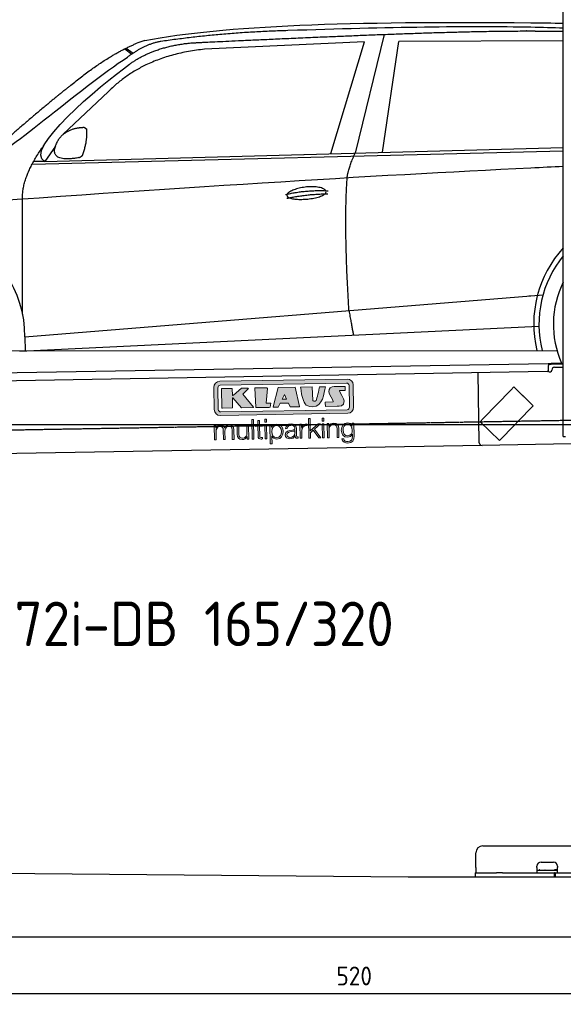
# Model space of a CAD drawing. Header units: millimetres. Extents: x 552 to 7231, y 6017 to 11886.
# Tile 2 of 4: x 2433 to 4448, y 6017 to 9668. Entities that reach past the tile are written whole.
import ezdxf

# ---------------------------------------------------------------- set-up
doc = ezdxf.new("R2010")
doc.units = ezdxf.units.MM
doc.linetypes.add('GEN3', pattern=[6.25, 5, -1.25])
doc.layers.get('0').update_dxf_attribs({"lineweight": 25})
for name, color, linetype, lineweight in [('3', 6, 'GEN3', 25), ('4', 3, 'Continuous', 25), ('5', 3, 'Continuous', 25), ('Car', 10, 'Continuous', 25)]:
    doc.layers.add(name, color=color, linetype=linetype, lineweight=lineweight)
doc.layers.add('Logo', color=7, linetype='Continuous')
doc.styles.get("Standard").update_dxf_attribs({"font": 'ISOCP.SHX'})
doc.styles.add('STANDARD-1', font='arial.ttf')
doc.dimstyles.new('GEN-ISO$0', dxfattribs={"dimscale": 20, "dimtxt": 3.5, "dimasz": 2, "dimexe": 2, "dimexo": 1, "dimgap": 1.5, "dimtad": 1, "dimdec": 1, "dimlfac": 0.1, "dimdsep": 46, "dimtxsty": 'Standard', "dimblk": 'PUNKT', "dimcen": 2, "dimclrd": 256, "dimclre": 256, "dimclrt": 2, "dimadec": 0, "dimazin": 0, "dimtp": 0.1, "dimtm": 0.1, "dimtfac": 0.71, "dimtdec": 1, "dimtmove": 2, "dimatfit": 3, "dimldrblk": 'PUNKT', "dimfxl": 1, "dimtolj": 1, "dimarcsym": 0})

# ---------------------------------------------------------------- blocks, each defined once
blk = doc.blocks.new('PUNKT')
at = {"layer": '4', "color": 0, "linetype": 'ByBlock'}
blk.add_line((-0.5, 0), (-1, 0), dxfattribs=at)
at = {"layer": '4', "color": 0, "linetype": 'ByBlock', "const_width": 0.5}
blk.add_lwpolyline([(-0.25, 0, 1), (0.25, 0, 1)], format="xyb", close=True, dxfattribs=at)
blk = doc.blocks.new('*D11')
at = {"layer": '4', "lineweight": -2, "transparency": 16777216}
for p, q in [((1072.8, 6495.9), (1072.8, 6016.8)), ((6272.8, 6445.9), (6272.8, 6016.8)), ((1112.8, 6056.8), (6232.8, 6056.8))]:
    blk.add_line(p, q, dxfattribs=at)
at = {"layer": 'Defpoints', "color": 0, "transparency": 16777216}
for p in [(1072.8, 6515.9), (6272.8, 6465.9), (6272.8, 6056.8)]:
    blk.add_point(p, dxfattribs=at)
at = {"layer": '4', "lineweight": -2, "transparency": 16777216, "xscale": 40, "yscale": 40, "zscale": 40, "rotation": 180}
blk.add_blockref('PUNKT', (1072.8, 6056.8), dxfattribs=at)
at = {"layer": '4', "lineweight": -2, "transparency": 16777216, "xscale": 40, "yscale": 40, "zscale": 40}
blk.add_blockref('PUNKT', (6272.8, 6056.8), dxfattribs=at)
at = {"layer": '4', "color": 2, "transparency": 16777216, "insert": (3672.8, 6121.8), "char_height": 70, "attachment_point": 5}
blk.add_mtext('\\A1;520', dxfattribs=at)
blk = doc.blocks.new('KLAUS')
at = {"layer": 'Logo', "true_color": 0x7b7b7a}
h = blk.add_hatch(color=8, dxfattribs=at)
h.dxf.hatch_style = 2
edge = h.paths.add_edge_path()
edge.add_spline(control_points=[(3.6, 29.09), (2.88, 29.09), (2.3, 28.51), (2.3, 27.8), (2.3, 27.8), (2.3, 16.11), (2.3, 16.11), (2.3, 15.39), (2.88, 14.81), (3.6, 14.81), (3.6, 14.81), (71.16, 14.81), (71.16, 14.81), (71.88, 14.81), (72.46, 15.39), (72.46, 16.11), (72.46, 16.11), (72.46, 27.8), (72.46, 27.8), (72.46, 28.51), (71.88, 29.09), (71.16, 29.09), (71.16, 29.09), (3.6, 29.09), (3.6, 29.09), (3.6, 29.09), (3.6, 29.09), (3.6, 29.09)], knot_values=[0, 0, 0, 0, 1, 1, 1, 2, 2, 2, 3, 3, 3, 4, 4, 4, 5, 5, 5, 6, 6, 6, 7, 7, 7, 8, 8, 8, 9, 9, 9, 9], degree=3, periodic=0)
edge = h.paths.add_edge_path()
edge.add_spline(control_points=[(3.35, 31.23), (3.35, 31.23), (71.47, 31.23), (71.47, 31.23), (73.26, 31.23), (74.71, 29.77), (74.71, 27.99), (74.71, 27.99), (74.71, 16.17), (74.71, 16.17), (74.71, 14.38), (73.26, 12.93), (71.47, 12.93), (71.47, 12.93), (3.35, 12.93), (3.35, 12.93), (1.56, 12.93), (0.11, 14.38), (0.11, 16.17), (0.11, 16.17), (0.11, 27.99), (0.11, 27.99), (0.11, 29.77), (1.56, 31.23), (3.35, 31.23), (3.35, 31.23), (3.35, 31.23), (3.35, 31.23)], knot_values=[0, 0, 0, 0, 1, 1, 1, 2, 2, 2, 3, 3, 3, 4, 4, 4, 5, 5, 5, 6, 6, 6, 7, 7, 7, 8, 8, 8, 9, 9, 9, 9], degree=3, periodic=0)
h = blk.add_hatch(color=8, dxfattribs=at)
h.dxf.hatch_style = 2
edge = h.paths.add_edge_path()
edge.add_spline(control_points=[(4.5, 27.33), (4.5, 27.33), (9.7, 27.33), (9.7, 27.33), (9.84, 27.33), (9.96, 27.22), (9.96, 27.08), (9.96, 27.08), (9.96, 23.69), (9.96, 23.69), (9.96, 23.69), (9.94, 23.64), (10.04, 23.59), (10.14, 23.53), (10.2, 23.57), (10.2, 23.57), (10.2, 23.57), (10.51, 23.75), (10.51, 23.75), (10.51, 23.75), (14.94, 27.33), (14.94, 27.33), (14.94, 27.33), (18.41, 27.33), (18.41, 27.33), (18.41, 27.33), (18.49, 27.33), (18.56, 27.2), (18.65, 27.04), (18.53, 26.91), (18.53, 26.91), (18.53, 26.91), (15.49, 24.11), (15.49, 24.11), (15.49, 24.11), (21.14, 17.06), (21.14, 17.06), (21.14, 17.06), (21.13, 16.91), (21.13, 16.91), (21.08, 16.84), (20.99, 16.82), (20.99, 16.82), (20.99, 16.82), (14.7, 16.82), (14.7, 16.82), (14.7, 16.82), (10.26, 22.17), (10.26, 22.17), (10.26, 22.17), (10.19, 22.24), (10.08, 22.21), (9.97, 22.18), (9.96, 22.11), (9.96, 22.11), (9.96, 22.11), (9.96, 17.08), (9.96, 17.08), (9.96, 16.94), (9.84, 16.82), (9.7, 16.82), (9.7, 16.82), (4.5, 16.82), (4.5, 16.82), (4.36, 16.82), (4.25, 16.94), (4.25, 17.08), (4.25, 17.08), (4.25, 27.08), (4.25, 27.08), (4.25, 27.22), (4.36, 27.33), (4.5, 27.33), (4.5, 27.33), (4.5, 27.33), (4.5, 27.33)], knot_values=[0, 0, 0, 0, 1, 1, 1, 2, 2, 2, 3, 3, 3, 4, 4, 4, 5, 5, 5, 6, 6, 6, 7, 7, 7, 8, 8, 8, 9, 9, 9, 10, 10, 10, 11, 11, 11, 12, 12, 12, 13, 13, 13, 14, 14, 14, 15, 15, 15, 16, 16, 16, 17, 17, 17, 18, 18, 18, 19, 19, 19, 20, 20, 20, 21, 21, 21, 22, 22, 22, 23, 23, 23, 24, 24, 24, 25, 25, 25, 25], degree=3, periodic=0)
h = blk.add_hatch(color=8, dxfattribs=at)
h.dxf.hatch_style = 2
h.paths.add_polyline_path([(22.42, 17.06), (21.97, 27.15), (22.24, 27.33), (28.55, 27.33), (28.86, 26.97), (28.01, 19.08), (30.26, 19.07), (30.44, 18.95), (30.08, 16.95), (29.49, 16.82), (22.6, 16.82)])
h = blk.add_hatch(color=8, dxfattribs=at)
h.paths.add_polyline_path([(36.52, 21.01), (38.93, 21.01), (37.87, 23.57)])
h.paths.add_polyline_path([(34.52, 27.33), (43.65, 27.33), (45.76, 16.94), (45.57, 16.82), (40.83, 16.82), (39.89, 18.95), (35.42, 18.95), (34.27, 16.82), (31.78, 16.82), (31.66, 17)])
h = blk.add_hatch(color=8, dxfattribs=at)
h.dxf.hatch_style = 2
edge = h.paths.add_edge_path()
edge.add_spline(control_points=[(52.69, 27.32), (52.69, 27.32), (52.88, 20.14), (52.88, 20.14), (53.01, 19.89), (53.2, 19.77), (53.43, 19.71), (53.91, 19.59), (54.43, 19.57), (54.64, 20.03), (55.23, 21.34), (56.27, 25.45), (56.6, 27.33), (56.6, 27.33), (59.77, 27.33), (59.77, 27.33), (58.77, 23.9), (58.56, 16.82), (52.63, 16.76), (48.72, 16.72), (48.01, 19.35), (47.27, 22.24), (46.89, 23.68), (46.54, 27.33), (46.54, 27.33), (46.54, 27.33), (52.69, 27.32), (52.69, 27.32), (52.69, 27.32), (52.69, 27.32), (52.69, 27.32)], knot_values=[0, 0, 0, 0, 1, 1, 1, 2, 2, 2, 3, 3, 3, 4, 4, 4, 5, 5, 5, 6, 6, 6, 7, 7, 7, 8, 8, 8, 9, 9, 9, 10, 10, 10, 10], degree=3, periodic=0)
h = blk.add_hatch(color=8, dxfattribs=at)
h.dxf.hatch_style = 2
edge = h.paths.add_edge_path()
edge.add_spline(control_points=[(64.46, 27.33), (64.46, 27.33), (70.31, 27.33), (70.31, 27.33), (70.31, 26.52), (70.31, 26.02), (70.31, 25.12), (70.31, 25.12), (67.3, 25.12), (67.3, 25.12), (67.24, 25.04), (67.25, 25.11), (67.25, 24.91), (67.25, 24.88), (69.73, 20.38), (69.73, 19.57), (69.73, 16.4), (67.22, 16.81), (65.9, 16.82), (65.9, 16.82), (59.59, 16.82), (59.59, 16.82), (59.59, 17.76), (59.59, 18.23), (59.59, 19.14), (59.59, 19.14), (63.75, 19.14), (63.75, 19.14), (63.82, 19.22), (63.81, 19.11), (63.81, 19.31), (63.81, 20.32), (61.58, 23.06), (61.58, 24.63), (61.58, 26.33), (62.83, 27.34), (64.46, 27.33), (64.46, 27.33), (64.46, 27.33), (64.46, 27.33)], knot_values=[0, 0, 0, 0, 1, 1, 1, 2, 2, 2, 3, 3, 3, 4, 4, 4, 5, 5, 5, 6, 6, 6, 7, 7, 7, 8, 8, 8, 9, 9, 9, 10, 10, 10, 11, 11, 11, 12, 12, 12, 13, 13, 13, 13], degree=3, periodic=0)
at = {"layer": 'Logo', "true_color": 0xef7c00}
h = blk.add_hatch(color=30, dxfattribs=at)
h.dxf.hatch_style = 2
edge = h.paths.add_edge_path()
edge.add_spline(control_points=[(0, 0), (0, 0), (0.92, 0), (0.92, 0), (0.92, 0), (0.92, 4.22), (0.92, 4.22), (0.94, 5.8), (1.58, 7), (3.18, 7), (4.35, 7), (4.77, 6.15), (4.76, 5.12), (4.76, 5.12), (4.76, 0), (4.76, 0), (4.76, 0), (5.68, 0), (5.68, 0), (5.68, 0), (5.68, 4.27), (5.68, 4.27), (5.68, 5.68), (6.14, 7), (7.73, 7), (9.05, 7), (9.52, 6.32), (9.52, 5.08), (9.52, 5.08), (9.52, 0), (9.52, 0), (9.52, 0), (10.44, 0), (10.44, 0), (10.44, 0), (10.44, 5.12), (10.44, 5.12), (10.44, 6.91), (9.59, 7.77), (7.94, 7.77), (6.94, 7.77), (5.99, 7.29), (5.54, 6.3), (5.26, 7.29), (4.36, 7.77), (3.37, 7.77), (2.17, 7.77), (1.38, 7.19), (0.89, 6.28), (0.89, 6.28), (0.85, 6.28), (0.85, 6.28), (0.85, 6.28), (0.85, 7.55), (0.85, 7.55), (0.85, 7.55), (0, 7.55), (0, 7.55), (0, 7.55), (0, 0), (0, 0), (0, 0), (0, 0), (0, 0)], knot_values=[0, 0, 0, 0, 1, 1, 1, 2, 2, 2, 3, 3, 3, 4, 4, 4, 5, 5, 5, 6, 6, 6, 7, 7, 7, 8, 8, 8, 9, 9, 9, 10, 10, 10, 11, 11, 11, 12, 12, 12, 13, 13, 13, 14, 14, 14, 15, 15, 15, 16, 16, 16, 17, 17, 17, 18, 18, 18, 19, 19, 19, 20, 20, 20, 21, 21, 21, 21], degree=3, periodic=0)
h = blk.add_hatch(color=30, dxfattribs=at)
h.dxf.hatch_style = 2
edge = h.paths.add_edge_path()
edge.add_spline(control_points=[(18.31, 7.55), (18.31, 7.55), (17.39, 7.55), (17.39, 7.55), (17.39, 7.55), (17.39, 3.59), (17.39, 3.59), (17.39, 2.05), (16.7, 0.56), (15.12, 0.56), (13.66, 0.56), (13.15, 1.27), (13.1, 2.64), (13.1, 2.64), (13.1, 7.55), (13.1, 7.55), (13.1, 7.55), (12.18, 7.55), (12.18, 7.55), (12.18, 7.55), (12.18, 2.65), (12.18, 2.65), (12.18, 0.89), (12.93, -0.22), (14.83, -0.22), (15.96, -0.22), (16.95, 0.35), (17.44, 1.36), (17.44, 1.36), (17.47, 1.36), (17.47, 1.36), (17.47, 1.36), (17.47, 0), (17.47, 0), (17.47, 0), (18.31, 0), (18.31, 0), (18.31, 0), (18.31, 7.55), (18.31, 7.55), (18.31, 7.55), (18.31, 7.55), (18.31, 7.55)], knot_values=[0, 0, 0, 0, 1, 1, 1, 2, 2, 2, 3, 3, 3, 4, 4, 4, 5, 5, 5, 6, 6, 6, 7, 7, 7, 8, 8, 8, 9, 9, 9, 10, 10, 10, 11, 11, 11, 12, 12, 12, 13, 13, 13, 14, 14, 14, 14], degree=3, periodic=0)
h = blk.add_hatch(color=30, dxfattribs=at)
h.dxf.hatch_style = 2
h.paths.add_polyline_path([(20.07, 0), (20.99, 0), (20.99, 10.45), (20.07, 10.45)])
h = blk.add_hatch(color=30, dxfattribs=at)
h.dxf.hatch_style = 2
edge = h.paths.add_edge_path()
edge.add_spline(control_points=[(24.22, 9.82), (24.22, 9.82), (23.3, 9.82), (23.3, 9.82), (23.3, 9.82), (23.3, 7.55), (23.3, 7.55), (23.3, 7.55), (21.98, 7.55), (21.98, 7.55), (21.98, 7.55), (21.98, 6.78), (21.98, 6.78), (21.98, 6.78), (23.3, 6.78), (23.3, 6.78), (23.3, 6.78), (23.3, 1.61), (23.3, 1.61), (23.28, 0.32), (23.71, -0.09), (24.94, -0.09), (25.22, -0.09), (25.48, -0.06), (25.76, -0.06), (25.76, -0.06), (25.76, 0.73), (25.76, 0.73), (25.5, 0.7), (25.23, 0.69), (24.97, 0.69), (24.31, 0.73), (24.22, 1.08), (24.22, 1.68), (24.22, 1.68), (24.22, 6.78), (24.22, 6.78), (24.22, 6.78), (25.76, 6.78), (25.76, 6.78), (25.76, 6.78), (25.76, 7.55), (25.76, 7.55), (25.76, 7.55), (24.22, 7.55), (24.22, 7.55), (24.22, 7.55), (24.22, 9.82), (24.22, 9.82), (24.22, 9.82), (24.22, 9.82), (24.22, 9.82)], knot_values=[0, 0, 0, 0, 1, 1, 1, 2, 2, 2, 3, 3, 3, 4, 4, 4, 5, 5, 5, 6, 6, 6, 7, 7, 7, 8, 8, 8, 9, 9, 9, 10, 10, 10, 11, 11, 11, 12, 12, 12, 13, 13, 13, 14, 14, 14, 15, 15, 15, 16, 16, 16, 17, 17, 17, 17], degree=3, periodic=0)
h = blk.add_hatch(color=30, dxfattribs=at)
h.paths.add_polyline_path([(27.1, 0), (28.03, 0), (28.03, 7.55), (27.1, 7.55)])
h.paths.add_polyline_path([(27.1, 8.98), (28.03, 8.98), (28.03, 10.45), (27.1, 10.45)])
h = blk.add_hatch(color=30, dxfattribs=at)
edge = h.paths.add_edge_path()
edge.add_spline(control_points=[(35.84, 3.78), (35.84, 2.21), (35.12, 0.56), (33.37, 0.56), (31.4, 0.56), (30.72, 2.21), (30.72, 3.78), (30.72, 5.49), (31.33, 7), (33.37, 7), (35.12, 7), (35.84, 5.34), (35.84, 3.78), (35.84, 3.78), (35.84, 3.78), (35.84, 3.78)], knot_values=[0, 0, 0, 0, 1, 1, 1, 2, 2, 2, 3, 3, 3, 4, 4, 4, 5, 5, 5, 5], degree=3, periodic=0)
edge = h.paths.add_edge_path()
edge.add_spline(control_points=[(29.79, -2.8), (29.79, -2.8), (30.72, -2.8), (30.72, -2.8), (30.72, -2.8), (30.72, 1.43), (30.72, 1.43), (30.72, 1.43), (30.74, 1.43), (30.74, 1.43), (31.14, 0.35), (32.24, -0.22), (33.37, -0.22), (35.66, -0.22), (36.76, 1.64), (36.76, 3.78), (36.76, 5.91), (35.66, 7.77), (33.37, 7.77), (32.15, 7.77), (31.1, 7.14), (30.67, 6.12), (30.67, 6.12), (30.64, 6.12), (30.64, 6.12), (30.64, 6.12), (30.64, 7.55), (30.64, 7.55), (30.64, 7.55), (29.79, 7.55), (29.79, 7.55), (29.79, 7.55), (29.79, -2.8), (29.79, -2.8), (29.79, -2.8), (29.79, -2.8), (29.79, -2.8)], knot_values=[0, 0, 0, 0, 1, 1, 1, 2, 2, 2, 3, 3, 3, 4, 4, 4, 5, 5, 5, 6, 6, 6, 7, 7, 7, 8, 8, 8, 9, 9, 9, 10, 10, 10, 11, 11, 11, 12, 12, 12, 12], degree=3, periodic=0)
h = blk.add_hatch(color=30, dxfattribs=at)
edge = h.paths.add_edge_path()
edge.add_spline(control_points=[(43.03, 2.93), (43.04, 1.45), (41.8, 0.56), (40.39, 0.56), (39.53, 0.56), (38.71, 1.13), (38.71, 2.05), (38.71, 3.53), (40.66, 3.51), (42.22, 3.79), (42.47, 3.84), (42.88, 3.91), (43, 4.13), (43, 4.13), (43.03, 4.13), (43.03, 4.13), (43.03, 4.13), (43.03, 2.93), (43.03, 2.93), (43.03, 2.93), (43.03, 2.93), (43.03, 2.93)], knot_values=[0, 0, 0, 0, 1, 1, 1, 2, 2, 2, 3, 3, 3, 4, 4, 4, 5, 5, 5, 6, 6, 6, 7, 7, 7, 7], degree=3, periodic=0)
edge = h.paths.add_edge_path()
edge.add_spline(control_points=[(39.03, 5.24), (39.06, 6.47), (39.91, 7), (41.05, 7), (42.14, 7), (43.03, 6.69), (43.03, 5.45), (43.03, 4.61), (42.6, 4.51), (41.84, 4.42), (39.85, 4.19), (37.79, 4.11), (37.79, 1.99), (37.79, 0.47), (38.93, -0.22), (40.32, -0.22), (41.77, -0.22), (42.43, 0.34), (43.07, 1.32), (43.07, 1.32), (43.1, 1.32), (43.1, 1.32), (43.1, 0.53), (43.25, 0), (44.19, 0), (44.43, 0), (44.58, 0.01), (44.79, 0.06), (44.79, 0.06), (44.79, 0.83), (44.79, 0.83), (44.71, 0.81), (44.6, 0.78), (44.49, 0.78), (44.13, 0.78), (43.95, 0.98), (43.95, 1.33), (43.95, 1.33), (43.95, 5.34), (43.95, 5.34), (43.95, 7.36), (42.5, 7.77), (41.17, 7.77), (39.44, 7.77), (38.2, 7.01), (38.11, 5.24), (38.11, 5.24), (39.03, 5.24), (39.03, 5.24), (39.03, 5.24), (39.03, 5.24), (39.03, 5.24)], knot_values=[0, 0, 0, 0, 1, 1, 1, 2, 2, 2, 3, 3, 3, 4, 4, 4, 5, 5, 5, 6, 6, 6, 7, 7, 7, 8, 8, 8, 9, 9, 9, 10, 10, 10, 11, 11, 11, 12, 12, 12, 13, 13, 13, 14, 14, 14, 15, 15, 15, 16, 16, 16, 17, 17, 17, 17], degree=3, periodic=0)
h = blk.add_hatch(color=30, dxfattribs=at)
h.dxf.hatch_style = 2
edge = h.paths.add_edge_path()
edge.add_spline(control_points=[(45.79, 0), (45.79, 0), (46.71, 0), (46.71, 0), (46.71, 0), (46.71, 4.03), (46.71, 4.03), (46.71, 5.59), (47.85, 6.82), (49.52, 6.73), (49.52, 6.73), (49.52, 7.66), (49.52, 7.66), (48.16, 7.72), (47.14, 7), (46.67, 5.78), (46.67, 5.78), (46.64, 5.78), (46.64, 5.78), (46.64, 5.78), (46.64, 7.55), (46.64, 7.55), (46.64, 7.55), (45.79, 7.55), (45.79, 7.55), (45.79, 7.55), (45.79, 0), (45.79, 0), (45.79, 0), (45.79, 0), (45.79, 0)], knot_values=[0, 0, 0, 0, 1, 1, 1, 2, 2, 2, 3, 3, 3, 4, 4, 4, 5, 5, 5, 6, 6, 6, 7, 7, 7, 8, 8, 8, 9, 9, 9, 10, 10, 10, 10], degree=3, periodic=0)
h = blk.add_hatch(color=30, dxfattribs=at)
h.dxf.hatch_style = 2
h.paths.add_polyline_path([(50.4, 0), (51.32, 0), (51.32, 2.87), (52.82, 4.11), (55.8, 0), (56.96, 0), (53.52, 4.76), (56.74, 7.55), (55.51, 7.55), (51.32, 3.89), (51.32, 10.45), (50.4, 10.45)])
h = blk.add_hatch(color=30, dxfattribs=at)
h.paths.add_polyline_path([(57.74, 0), (58.66, 0), (58.66, 7.55), (57.74, 7.55)])
h.paths.add_polyline_path([(57.74, 8.98), (58.66, 8.98), (58.66, 10.45), (57.74, 10.45)])
h = blk.add_hatch(color=30, dxfattribs=at)
h.dxf.hatch_style = 2
edge = h.paths.add_edge_path()
edge.add_spline(control_points=[(60.41, 0), (60.41, 0), (61.33, 0), (61.33, 0), (61.33, 0), (61.33, 4.41), (61.33, 4.41), (61.36, 5.89), (62.24, 7), (63.7, 7), (65.2, 7), (65.62, 6.02), (65.62, 4.71), (65.62, 4.71), (65.62, 0), (65.62, 0), (65.62, 0), (66.54, 0), (66.54, 0), (66.54, 0), (66.54, 4.86), (66.54, 4.86), (66.54, 6.66), (65.9, 7.77), (63.78, 7.77), (62.71, 7.77), (61.7, 7.16), (61.36, 6.25), (61.36, 6.25), (61.33, 6.25), (61.33, 6.25), (61.33, 6.25), (61.33, 7.55), (61.33, 7.55), (61.33, 7.55), (60.41, 7.55), (60.41, 7.55), (60.41, 7.55), (60.41, 0), (60.41, 0), (60.41, 0), (60.41, 0), (60.41, 0)], knot_values=[0, 0, 0, 0, 1, 1, 1, 2, 2, 2, 3, 3, 3, 4, 4, 4, 5, 5, 5, 6, 6, 6, 7, 7, 7, 8, 8, 8, 9, 9, 9, 10, 10, 10, 11, 11, 11, 12, 12, 12, 13, 13, 13, 14, 14, 14, 14], degree=3, periodic=0)
h = blk.add_hatch(color=30, dxfattribs=at)
edge = h.paths.add_edge_path()
edge.add_spline(control_points=[(71.32, 0.86), (69.62, 0.86), (68.83, 2.34), (68.83, 3.86), (68.83, 5.43), (69.56, 7), (71.32, 7), (73.06, 7), (73.75, 5.34), (73.75, 3.86), (73.75, 2.33), (72.91, 0.86), (71.32, 0.86), (71.32, 0.86), (71.32, 0.86), (71.32, 0.86)], knot_values=[0, 0, 0, 0, 1, 1, 1, 2, 2, 2, 3, 3, 3, 4, 4, 4, 5, 5, 5, 5], degree=3, periodic=0)
edge = h.paths.add_edge_path()
edge.add_spline(control_points=[(74.67, 7.55), (74.67, 7.55), (73.75, 7.55), (73.75, 7.55), (73.75, 7.55), (73.75, 6.25), (73.75, 6.25), (73.75, 6.25), (73.72, 6.25), (73.72, 6.25), (73.35, 7.09), (72.41, 7.77), (71.32, 7.77), (69.13, 7.77), (67.9, 6.05), (67.9, 3.97), (67.9, 1.82), (68.9, 0.09), (71.32, 0.09), (72.4, 0.09), (73.29, 0.72), (73.72, 1.64), (73.72, 1.64), (73.75, 1.64), (73.75, 1.64), (73.75, 1.64), (73.75, 0.61), (73.75, 0.61), (73.75, -1.23), (73.01, -2.24), (71.32, -2.24), (70.29, -2.24), (69.31, -1.85), (69.1, -0.73), (69.1, -0.73), (68.18, -0.73), (68.18, -0.73), (68.31, -2.34), (69.81, -3.02), (71.32, -3.02), (73.79, -3.02), (74.65, -1.64), (74.67, 0.61), (74.67, 0.61), (74.67, 7.55), (74.67, 7.55), (74.67, 7.55), (74.67, 7.55), (74.67, 7.55)], knot_values=[0, 0, 0, 0, 1, 1, 1, 2, 2, 2, 3, 3, 3, 4, 4, 4, 5, 5, 5, 6, 6, 6, 7, 7, 7, 8, 8, 8, 9, 9, 9, 10, 10, 10, 11, 11, 11, 12, 12, 12, 13, 13, 13, 14, 14, 14, 15, 15, 15, 16, 16, 16, 16], degree=3, periodic=0)
at = {"layer": 'Logo', "lineweight": 0}
for points in [[(22.42, 17.06), (21.97, 27.15), (22.24, 27.33), (28.55, 27.33), (28.86, 26.97), (28.01, 19.08), (30.26, 19.07), (30.44, 18.95), (30.08, 16.95), (29.49, 16.82), (22.6, 16.82), (22.42, 17.06), (22.42, 17.06)], [(34.52, 27.33), (43.65, 27.33), (45.76, 16.94), (45.57, 16.82), (40.83, 16.82), (39.89, 18.95), (35.42, 18.95), (34.27, 16.82), (31.78, 16.82), (31.66, 17), (34.52, 27.33), (34.52, 27.33)], [(36.52, 21.01), (38.93, 21.01), (37.87, 23.57), (36.52, 21.01), (36.52, 21.01)], [(20.07, 0), (20.99, 0), (20.99, 10.45), (20.07, 10.45), (20.07, 0), (20.07, 0)], [(27.1, 8.98), (28.03, 8.98), (28.03, 10.45), (27.1, 10.45), (27.1, 8.98), (27.1, 8.98)], [(27.1, 0), (28.03, 0), (28.03, 7.55), (27.1, 7.55), (27.1, 0), (27.1, 0)], [(50.4, 0), (51.32, 0), (51.32, 2.87), (52.82, 4.11), (55.8, 0), (56.96, 0), (53.52, 4.76), (56.74, 7.55), (55.51, 7.55), (51.32, 3.89), (51.32, 10.45), (50.4, 10.45), (50.4, 0), (50.4, 0)], [(57.74, 8.98), (58.66, 8.98), (58.66, 10.45), (57.74, 10.45), (57.74, 8.98), (57.74, 8.98)], [(57.74, 0), (58.66, 0), (58.66, 7.55), (57.74, 7.55), (57.74, 0), (57.74, 0)]]:
    blk.add_lwpolyline(points, dxfattribs=at)
for points, knots in [([(3.35, 31.23), (3.35, 31.23), (71.47, 31.23), (71.47, 31.23), (73.26, 31.23), (74.71, 29.77), (74.71, 27.99), (74.71, 27.99), (74.71, 16.17), (74.71, 16.17), (74.71, 14.38), (73.26, 12.93), (71.47, 12.93), (71.47, 12.93), (3.35, 12.93), (3.35, 12.93), (1.56, 12.93), (0.11, 14.38), (0.11, 16.17), (0.11, 16.17), (0.11, 27.99), (0.11, 27.99), (0.11, 29.77), (1.56, 31.23), (3.35, 31.23), (3.35, 31.23), (3.35, 31.23), (3.35, 31.23)], [0, 0, 0, 0, 1, 1, 1, 2, 2, 2, 3, 3, 3, 4, 4, 4, 5, 5, 5, 6, 6, 6, 7, 7, 7, 8, 8, 8, 9, 9, 9, 9]), ([(3.6, 29.09), (2.88, 29.09), (2.3, 28.51), (2.3, 27.8), (2.3, 27.8), (2.3, 16.11), (2.3, 16.11), (2.3, 15.39), (2.88, 14.81), (3.6, 14.81), (3.6, 14.81), (71.16, 14.81), (71.16, 14.81), (71.88, 14.81), (72.46, 15.39), (72.46, 16.11), (72.46, 16.11), (72.46, 27.8), (72.46, 27.8), (72.46, 28.51), (71.88, 29.09), (71.16, 29.09), (71.16, 29.09), (3.6, 29.09), (3.6, 29.09), (3.6, 29.09), (3.6, 29.09), (3.6, 29.09)], [0, 0, 0, 0, 1, 1, 1, 2, 2, 2, 3, 3, 3, 4, 4, 4, 5, 5, 5, 6, 6, 6, 7, 7, 7, 8, 8, 8, 9, 9, 9, 9]), ([(4.5, 27.33), (4.5, 27.33), (9.7, 27.33), (9.7, 27.33), (9.84, 27.33), (9.96, 27.22), (9.96, 27.08), (9.96, 27.08), (9.96, 23.69), (9.96, 23.69), (9.96, 23.69), (9.94, 23.64), (10.04, 23.59), (10.14, 23.53), (10.2, 23.57), (10.2, 23.57), (10.2, 23.57), (10.51, 23.75), (10.51, 23.75), (10.51, 23.75), (14.94, 27.33), (14.94, 27.33), (14.94, 27.33), (18.41, 27.33), (18.41, 27.33), (18.41, 27.33), (18.49, 27.33), (18.56, 27.2), (18.65, 27.04), (18.53, 26.91), (18.53, 26.91), (18.53, 26.91), (15.49, 24.11), (15.49, 24.11), (15.49, 24.11), (21.14, 17.06), (21.14, 17.06), (21.14, 17.06), (21.13, 16.91), (21.13, 16.91), (21.08, 16.84), (20.99, 16.82), (20.99, 16.82), (20.99, 16.82), (14.7, 16.82), (14.7, 16.82), (14.7, 16.82), (10.26, 22.17), (10.26, 22.17), (10.26, 22.17), (10.19, 22.24), (10.08, 22.21), (9.97, 22.18), (9.96, 22.11), (9.96, 22.11), (9.96, 22.11), (9.96, 17.08), (9.96, 17.08), (9.96, 16.94), (9.84, 16.82), (9.7, 16.82), (9.7, 16.82), (4.5, 16.82), (4.5, 16.82), (4.36, 16.82), (4.25, 16.94), (4.25, 17.08), (4.25, 17.08), (4.25, 27.08), (4.25, 27.08), (4.25, 27.22), (4.36, 27.33), (4.5, 27.33), (4.5, 27.33), (4.5, 27.33), (4.5, 27.33)], [0, 0, 0, 0, 1, 1, 1, 2, 2, 2, 3, 3, 3, 4, 4, 4, 5, 5, 5, 6, 6, 6, 7, 7, 7, 8, 8, 8, 9, 9, 9, 10, 10, 10, 11, 11, 11, 12, 12, 12, 13, 13, 13, 14, 14, 14, 15, 15, 15, 16, 16, 16, 17, 17, 17, 18, 18, 18, 19, 19, 19, 20, 20, 20, 21, 21, 21, 22, 22, 22, 23, 23, 23, 24, 24, 24, 25, 25, 25, 25]), ([(52.69, 27.32), (52.69, 27.32), (52.88, 20.14), (52.88, 20.14), (53.01, 19.89), (53.2, 19.77), (53.43, 19.71), (53.91, 19.59), (54.43, 19.57), (54.64, 20.03), (55.23, 21.34), (56.27, 25.45), (56.6, 27.33), (56.6, 27.33), (59.77, 27.33), (59.77, 27.33), (58.77, 23.9), (58.56, 16.82), (52.63, 16.76), (48.72, 16.72), (48.01, 19.35), (47.27, 22.24), (46.89, 23.68), (46.54, 27.33), (46.54, 27.33), (46.54, 27.33), (52.69, 27.32), (52.69, 27.32), (52.69, 27.32), (52.69, 27.32), (52.69, 27.32)], [0, 0, 0, 0, 1, 1, 1, 2, 2, 2, 3, 3, 3, 4, 4, 4, 5, 5, 5, 6, 6, 6, 7, 7, 7, 8, 8, 8, 9, 9, 9, 10, 10, 10, 10]), ([(64.46, 27.33), (64.46, 27.33), (70.31, 27.33), (70.31, 27.33), (70.31, 26.52), (70.31, 26.02), (70.31, 25.12), (70.31, 25.12), (67.3, 25.12), (67.3, 25.12), (67.24, 25.04), (67.25, 25.11), (67.25, 24.91), (67.25, 24.88), (69.73, 20.38), (69.73, 19.57), (69.73, 16.4), (67.22, 16.81), (65.9, 16.82), (65.9, 16.82), (59.59, 16.82), (59.59, 16.82), (59.59, 17.76), (59.59, 18.23), (59.59, 19.14), (59.59, 19.14), (63.75, 19.14), (63.75, 19.14), (63.82, 19.22), (63.81, 19.11), (63.81, 19.31), (63.81, 20.32), (61.58, 23.06), (61.58, 24.63), (61.58, 26.33), (62.83, 27.34), (64.46, 27.33), (64.46, 27.33), (64.46, 27.33), (64.46, 27.33)], [0, 0, 0, 0, 1, 1, 1, 2, 2, 2, 3, 3, 3, 4, 4, 4, 5, 5, 5, 6, 6, 6, 7, 7, 7, 8, 8, 8, 9, 9, 9, 10, 10, 10, 11, 11, 11, 12, 12, 12, 13, 13, 13, 13]), ([(0, 0), (0, 0), (0.92, 0), (0.92, 0), (0.92, 0), (0.92, 4.22), (0.92, 4.22), (0.94, 5.8), (1.58, 7), (3.18, 7), (4.35, 7), (4.77, 6.15), (4.76, 5.12), (4.76, 5.12), (4.76, 0), (4.76, 0), (4.76, 0), (5.68, 0), (5.68, 0), (5.68, 0), (5.68, 4.27), (5.68, 4.27), (5.68, 5.68), (6.14, 7), (7.73, 7), (9.05, 7), (9.52, 6.32), (9.52, 5.08), (9.52, 5.08), (9.52, 0), (9.52, 0), (9.52, 0), (10.44, 0), (10.44, 0), (10.44, 0), (10.44, 5.12), (10.44, 5.12), (10.44, 6.91), (9.59, 7.77), (7.94, 7.77), (6.94, 7.77), (5.99, 7.29), (5.54, 6.3), (5.26, 7.29), (4.36, 7.77), (3.37, 7.77), (2.17, 7.77), (1.38, 7.19), (0.89, 6.28), (0.89, 6.28), (0.85, 6.28), (0.85, 6.28), (0.85, 6.28), (0.85, 7.55), (0.85, 7.55), (0.85, 7.55), (0, 7.55), (0, 7.55), (0, 7.55), (0, 0), (0, 0), (0, 0), (0, 0), (0, 0)], [0, 0, 0, 0, 1, 1, 1, 2, 2, 2, 3, 3, 3, 4, 4, 4, 5, 5, 5, 6, 6, 6, 7, 7, 7, 8, 8, 8, 9, 9, 9, 10, 10, 10, 11, 11, 11, 12, 12, 12, 13, 13, 13, 14, 14, 14, 15, 15, 15, 16, 16, 16, 17, 17, 17, 18, 18, 18, 19, 19, 19, 20, 20, 20, 21, 21, 21, 21]), ([(18.31, 7.55), (18.31, 7.55), (17.39, 7.55), (17.39, 7.55), (17.39, 7.55), (17.39, 3.59), (17.39, 3.59), (17.39, 2.05), (16.7, 0.56), (15.12, 0.56), (13.66, 0.56), (13.15, 1.27), (13.1, 2.64), (13.1, 2.64), (13.1, 7.55), (13.1, 7.55), (13.1, 7.55), (12.18, 7.55), (12.18, 7.55), (12.18, 7.55), (12.18, 2.65), (12.18, 2.65), (12.18, 0.89), (12.93, -0.22), (14.83, -0.22), (15.96, -0.22), (16.95, 0.35), (17.44, 1.36), (17.44, 1.36), (17.47, 1.36), (17.47, 1.36), (17.47, 1.36), (17.47, 0), (17.47, 0), (17.47, 0), (18.31, 0), (18.31, 0), (18.31, 0), (18.31, 7.55), (18.31, 7.55), (18.31, 7.55), (18.31, 7.55), (18.31, 7.55)], [0, 0, 0, 0, 1, 1, 1, 2, 2, 2, 3, 3, 3, 4, 4, 4, 5, 5, 5, 6, 6, 6, 7, 7, 7, 8, 8, 8, 9, 9, 9, 10, 10, 10, 11, 11, 11, 12, 12, 12, 13, 13, 13, 14, 14, 14, 14]), ([(24.22, 9.82), (24.22, 9.82), (23.3, 9.82), (23.3, 9.82), (23.3, 9.82), (23.3, 7.55), (23.3, 7.55), (23.3, 7.55), (21.98, 7.55), (21.98, 7.55), (21.98, 7.55), (21.98, 6.78), (21.98, 6.78), (21.98, 6.78), (23.3, 6.78), (23.3, 6.78), (23.3, 6.78), (23.3, 1.61), (23.3, 1.61), (23.28, 0.32), (23.71, -0.09), (24.94, -0.09), (25.22, -0.09), (25.48, -0.06), (25.76, -0.06), (25.76, -0.06), (25.76, 0.73), (25.76, 0.73), (25.5, 0.7), (25.23, 0.69), (24.97, 0.69), (24.31, 0.73), (24.22, 1.08), (24.22, 1.68), (24.22, 1.68), (24.22, 6.78), (24.22, 6.78), (24.22, 6.78), (25.76, 6.78), (25.76, 6.78), (25.76, 6.78), (25.76, 7.55), (25.76, 7.55), (25.76, 7.55), (24.22, 7.55), (24.22, 7.55), (24.22, 7.55), (24.22, 9.82), (24.22, 9.82), (24.22, 9.82), (24.22, 9.82), (24.22, 9.82)], [0, 0, 0, 0, 1, 1, 1, 2, 2, 2, 3, 3, 3, 4, 4, 4, 5, 5, 5, 6, 6, 6, 7, 7, 7, 8, 8, 8, 9, 9, 9, 10, 10, 10, 11, 11, 11, 12, 12, 12, 13, 13, 13, 14, 14, 14, 15, 15, 15, 16, 16, 16, 17, 17, 17, 17]), ([(29.79, -2.8), (29.79, -2.8), (30.72, -2.8), (30.72, -2.8), (30.72, -2.8), (30.72, 1.43), (30.72, 1.43), (30.72, 1.43), (30.74, 1.43), (30.74, 1.43), (31.14, 0.35), (32.24, -0.22), (33.37, -0.22), (35.66, -0.22), (36.76, 1.64), (36.76, 3.78), (36.76, 5.91), (35.66, 7.77), (33.37, 7.77), (32.15, 7.77), (31.1, 7.14), (30.67, 6.12), (30.67, 6.12), (30.64, 6.12), (30.64, 6.12), (30.64, 6.12), (30.64, 7.55), (30.64, 7.55), (30.64, 7.55), (29.79, 7.55), (29.79, 7.55), (29.79, 7.55), (29.79, -2.8), (29.79, -2.8), (29.79, -2.8), (29.79, -2.8), (29.79, -2.8)], [0, 0, 0, 0, 1, 1, 1, 2, 2, 2, 3, 3, 3, 4, 4, 4, 5, 5, 5, 6, 6, 6, 7, 7, 7, 8, 8, 8, 9, 9, 9, 10, 10, 10, 11, 11, 11, 12, 12, 12, 12]), ([(35.84, 3.78), (35.84, 2.21), (35.12, 0.56), (33.37, 0.56), (31.4, 0.56), (30.72, 2.21), (30.72, 3.78), (30.72, 5.49), (31.33, 7), (33.37, 7), (35.12, 7), (35.84, 5.34), (35.84, 3.78), (35.84, 3.78), (35.84, 3.78), (35.84, 3.78)], [0, 0, 0, 0, 1, 1, 1, 2, 2, 2, 3, 3, 3, 4, 4, 4, 5, 5, 5, 5]), ([(39.03, 5.24), (39.06, 6.47), (39.91, 7), (41.05, 7), (42.14, 7), (43.03, 6.69), (43.03, 5.45), (43.03, 4.61), (42.6, 4.51), (41.84, 4.42), (39.85, 4.19), (37.79, 4.11), (37.79, 1.99), (37.79, 0.47), (38.93, -0.22), (40.32, -0.22), (41.77, -0.22), (42.43, 0.34), (43.07, 1.32), (43.07, 1.32), (43.1, 1.32), (43.1, 1.32), (43.1, 0.53), (43.25, 0), (44.19, 0), (44.43, 0), (44.58, 0.01), (44.79, 0.06), (44.79, 0.06), (44.79, 0.83), (44.79, 0.83), (44.71, 0.81), (44.6, 0.78), (44.49, 0.78), (44.13, 0.78), (43.95, 0.98), (43.95, 1.33), (43.95, 1.33), (43.95, 5.34), (43.95, 5.34), (43.95, 7.36), (42.5, 7.77), (41.17, 7.77), (39.44, 7.77), (38.2, 7.01), (38.11, 5.24), (38.11, 5.24), (39.03, 5.24), (39.03, 5.24), (39.03, 5.24), (39.03, 5.24), (39.03, 5.24)], [0, 0, 0, 0, 1, 1, 1, 2, 2, 2, 3, 3, 3, 4, 4, 4, 5, 5, 5, 6, 6, 6, 7, 7, 7, 8, 8, 8, 9, 9, 9, 10, 10, 10, 11, 11, 11, 12, 12, 12, 13, 13, 13, 14, 14, 14, 15, 15, 15, 16, 16, 16, 17, 17, 17, 17]), ([(45.79, 0), (45.79, 0), (46.71, 0), (46.71, 0), (46.71, 0), (46.71, 4.03), (46.71, 4.03), (46.71, 5.59), (47.85, 6.82), (49.52, 6.73), (49.52, 6.73), (49.52, 7.66), (49.52, 7.66), (48.16, 7.72), (47.14, 7), (46.67, 5.78), (46.67, 5.78), (46.64, 5.78), (46.64, 5.78), (46.64, 5.78), (46.64, 7.55), (46.64, 7.55), (46.64, 7.55), (45.79, 7.55), (45.79, 7.55), (45.79, 7.55), (45.79, 0), (45.79, 0), (45.79, 0), (45.79, 0), (45.79, 0)], [0, 0, 0, 0, 1, 1, 1, 2, 2, 2, 3, 3, 3, 4, 4, 4, 5, 5, 5, 6, 6, 6, 7, 7, 7, 8, 8, 8, 9, 9, 9, 10, 10, 10, 10]), ([(60.41, 0), (60.41, 0), (61.33, 0), (61.33, 0), (61.33, 0), (61.33, 4.41), (61.33, 4.41), (61.36, 5.89), (62.24, 7), (63.7, 7), (65.2, 7), (65.62, 6.02), (65.62, 4.71), (65.62, 4.71), (65.62, 0), (65.62, 0), (65.62, 0), (66.54, 0), (66.54, 0), (66.54, 0), (66.54, 4.86), (66.54, 4.86), (66.54, 6.66), (65.9, 7.77), (63.78, 7.77), (62.71, 7.77), (61.7, 7.16), (61.36, 6.25), (61.36, 6.25), (61.33, 6.25), (61.33, 6.25), (61.33, 6.25), (61.33, 7.55), (61.33, 7.55), (61.33, 7.55), (60.41, 7.55), (60.41, 7.55), (60.41, 7.55), (60.41, 0), (60.41, 0), (60.41, 0), (60.41, 0), (60.41, 0)], [0, 0, 0, 0, 1, 1, 1, 2, 2, 2, 3, 3, 3, 4, 4, 4, 5, 5, 5, 6, 6, 6, 7, 7, 7, 8, 8, 8, 9, 9, 9, 10, 10, 10, 11, 11, 11, 12, 12, 12, 13, 13, 13, 14, 14, 14, 14]), ([(74.67, 7.55), (74.67, 7.55), (73.75, 7.55), (73.75, 7.55), (73.75, 7.55), (73.75, 6.25), (73.75, 6.25), (73.75, 6.25), (73.72, 6.25), (73.72, 6.25), (73.35, 7.09), (72.41, 7.77), (71.32, 7.77), (69.13, 7.77), (67.9, 6.05), (67.9, 3.97), (67.9, 1.82), (68.9, 0.09), (71.32, 0.09), (72.4, 0.09), (73.29, 0.72), (73.72, 1.64), (73.72, 1.64), (73.75, 1.64), (73.75, 1.64), (73.75, 1.64), (73.75, 0.61), (73.75, 0.61), (73.75, -1.23), (73.01, -2.24), (71.32, -2.24), (70.29, -2.24), (69.31, -1.85), (69.1, -0.73), (69.1, -0.73), (68.18, -0.73), (68.18, -0.73), (68.31, -2.34), (69.81, -3.02), (71.32, -3.02), (73.79, -3.02), (74.65, -1.64), (74.67, 0.61), (74.67, 0.61), (74.67, 7.55), (74.67, 7.55), (74.67, 7.55), (74.67, 7.55), (74.67, 7.55)], [0, 0, 0, 0, 1, 1, 1, 2, 2, 2, 3, 3, 3, 4, 4, 4, 5, 5, 5, 6, 6, 6, 7, 7, 7, 8, 8, 8, 9, 9, 9, 10, 10, 10, 11, 11, 11, 12, 12, 12, 13, 13, 13, 14, 14, 14, 15, 15, 15, 16, 16, 16, 16]), ([(71.32, 0.86), (69.62, 0.86), (68.83, 2.34), (68.83, 3.86), (68.83, 5.43), (69.56, 7), (71.32, 7), (73.06, 7), (73.75, 5.34), (73.75, 3.86), (73.75, 2.33), (72.91, 0.86), (71.32, 0.86), (71.32, 0.86), (71.32, 0.86), (71.32, 0.86)], [0, 0, 0, 0, 1, 1, 1, 2, 2, 2, 3, 3, 3, 4, 4, 4, 5, 5, 5, 5]), ([(43.03, 2.93), (43.04, 1.45), (41.8, 0.56), (40.39, 0.56), (39.53, 0.56), (38.71, 1.13), (38.71, 2.05), (38.71, 3.53), (40.66, 3.51), (42.22, 3.79), (42.47, 3.84), (42.88, 3.91), (43, 4.13), (43, 4.13), (43.03, 4.13), (43.03, 4.13), (43.03, 4.13), (43.03, 2.93), (43.03, 2.93), (43.03, 2.93), (43.03, 2.93), (43.03, 2.93)], [0, 0, 0, 0, 1, 1, 1, 2, 2, 2, 3, 3, 3, 4, 4, 4, 5, 5, 5, 6, 6, 6, 7, 7, 7, 7])]:
    blk.add_open_spline(points, degree=3, knots=knots, dxfattribs=at)

msp = doc.modelspace()

# ---------------------------------------------------------------- linework, layer by layer
for p, q in [((4447.57, 8147.48), (4447.57, 9769.48)), ((1732.77, 8347.07), (4392.09, 8393.49)), ((4387.61, 8363.41), (1732.77, 8317.07)), ((4392.09, 8393.49), (4402.09, 8393.67)), ((4392.09, 8393.49), (4392.23, 8385.49)), ((4402.16, 8389.67), (4392.16, 8389.49)), ((4392.52, 8368.49), (4392.23, 8385.49)), ((4395.13, 8362.54), (4400.13, 8362.63)), ((4402.09, 8393.67), (4447.57, 8394.46)), ((4447.57, 8390.46), (4402.16, 8389.67)), ((4405.04, 8367.71), (4405.02, 8368.71)), ((4414.85, 8378.89), (4447.57, 8379.46)), ((4136.19, 8098.98), (4131.65, 8358.94)), ((4150.94, 8188.56), (4253.06, 8294.31)), ((4264.17, 8305.82), (4253.06, 8294.31)), ((4264.17, 8305.82), (4336.1, 8236.35)), ((4297.25, 8274.57), (4303.72, 8268.32)), ((4324.99, 8224.84), (4222.87, 8119.1)), ((4324.99, 8224.84), (4336.1, 8236.35)), ((4150.94, 8188.56), (4139.83, 8177.06)), ((4211.76, 8107.59), (4139.83, 8177.06)), ((4447.57, 8122.48), (4447.57, 8147.48)), ((4211.76, 8107.59), (4222.87, 8119.1)), ((4447.57, 8122.48), (4455.57, 8122.48)), ((4146.36, 8089.16), (1812.77, 8048.42)), ((4476.48, 8094.92), (4146.36, 8089.16)), ((4124.05, 6523.98), (4124.05, 6578.98)), ((4149.05, 6603.98), (4689.05, 6603.98)), ((4365.05, 6543.98), (4411.05, 6543.98)), ((1832.77, 6508.59), (3872.77, 6488.98)), ((4121.55, 6503.98), (4131.55, 6503.98)), ((4121.55, 6503.98), (4121.55, 6488.98)), ((4124.05, 6523.98), (4124.05, 6503.98)), ((4131.55, 6503.98), (4178, 6503.98)), ((4178, 6503.98), (4187.59, 6503.98)), ((4187.59, 6503.98), (4200.65, 6503.98)), ((4222.44, 6503.98), (4200.65, 6503.98)), ((4222.44, 6503.98), (4235.5, 6503.98)), ((4235.5, 6503.98), (4245.09, 6503.98)), ((4245.09, 6503.98), (4405.55, 6503.98)), ((4350.05, 6523.98), (4350.05, 6528.98)), ((4350.05, 6523.98), (4350.05, 6503.98)), ((4352.05, 6513.98), (4350.05, 6513.98)), ((4352.05, 6513.98), (4424.05, 6513.98)), ((4405.55, 6503.98), (4415.55, 6503.98)), ((4417.55, 6503.98), (4415.55, 6503.98)), ((4415.55, 6488.98), (4415.55, 6503.98)), ((4416.05, 6515.98), (4417.05, 6515.98)), ((4426.05, 6515.98), (4417.05, 6515.98)), ((4417.55, 6503.98), (4427.55, 6503.98)), ((4417.55, 6503.98), (4417.55, 6488.98)), ((4423.05, 6515.98), (4423.05, 6514.98)), ((4423.05, 6513.98), (4423.05, 6514.98)), ((4426.05, 6513.98), (4424.05, 6513.98)), ((4426.05, 6528.98), (4426.05, 6523.98)), ((4426.05, 6503.98), (4426.05, 6523.98)), ((4427.55, 6503.98), (4633, 6503.98)), ((3872.77, 6488.98), (4717.77, 6488.98)), ((6472.77, 6265.9), (872.77, 6265.9))]:
    msp.add_line(p, q)
for centre, radius, start, end in [((4387.52, 8368.41), 5, 271, 1), ((4395.04, 8367.54), 5, 214.23672, 271), ((4400.04, 8367.63), 5, 271, 1), ((4415.02, 8368.89), 10, 91, 181), ((4296.55, 8273.85), 1, 46, 106), ((4303.03, 8267.6), 1, 346, 46), ((4146.19, 8099.15), 10, 181, 271), ((4149.05, 6578.98), 25, 90, 180), ((4365.05, 6528.98), 15, 90, 180), ((4411.05, 6528.98), 15, 0, 90), ((4357.31, 6514.98), 1, 270, 330), ((4359.05, 6513.98), 1, 0, 150), ((4379.05, 6513.98), 1, 30, 180), ((4380.78, 6514.98), 1, 210, 270), ((4414.05, 6514.98), 1, 270, 0), ((4416.05, 6514.98), 1, 90, 180)]:
    msp.add_arc(centre, radius, start, end)
at = {"layer": '3'}
msp.add_line((1175.28, 8125.31), (6230.44, 8213.55), dxfattribs=at)
at = {"layer": '5'}
msp.add_line((6272.78, 8165.9), (872.77, 8165.9), dxfattribs=at)
at = {"layer": 'Car'}
for p, q in [((3783.91, 9613.25), (3676.15, 9173.4)), ((3711.24, 9585.61), (3117.95, 9558.06)), ((3586.14, 9170.98), (3711.24, 9585.61)), ((3777.77, 9176.13), (3837.79, 9587.04)), ((4447.57, 9588.93), (3837.79, 9587.04)), ((2822.51, 9559.75), (2848.57, 9540.25)), ((2828.25, 9562.62), (2853.65, 9543.63)), ((2761.15, 9399.98), (2594.43, 9243.13)), ((2479.56, 9132.32), (4447.57, 9181.85)), ((2565.91, 9199.2), (2526.29, 9142.47)), ((2526.29, 9142.47), (4447.57, 9194.15)), ((2526.29, 9142.47), (2485.05, 9142.46)), ((2444.09, 8576.44), (2443.96, 9002.05)), ((2452.84, 8492.03), (4372.37, 8647.71)), ((4319.49, 8643.42), (4327.32, 8644.05)), ((2433.26, 8438.5), (4357.24, 8531.5)), ((2452.84, 8492.03), (2453, 8439.46)), ((2375.05, 8440.42), (4424.31, 8441.05)), ((2444.13, 8439.03), (2444.13, 8440.44))]:
    msp.add_line(p, q, dxfattribs=at)
for centre, radius, start, end in [((2939.28, 9421.37), 174.5, 103.8598, 114.52623), ((2028.68, 8490.72), 424.16, 0.177, 134.23644), ((4760.59, 8538.07), 422.7, 137.77793, 193.27119), ((4760.59, 8538.07), 403.41, 140.89175, 193.91734), ((4760.59, 8538.07), 350, 153.42683, 204.24294)]:
    msp.add_arc(centre, radius, start, end, dxfattribs=at)
for points, degree, knots in [([(2897.48, 9590.79), (3189.6, 9646.73), (3658.61, 9663.18), (4327.32, 9656.37), (4366.71, 9655.97), (4406.79, 9655.49), (4447.57, 9654.93)], 3, [0, 0, 0, 0, 0.71132123, 0.71132123, 0.71132123, 0.75321967, 0.75321967, 0.75321967, 0.75321967]), ([(4447.57, 9636.04), (4410.12, 9637.51), (4370.04, 9638.67), (4327.32, 9639.52), (4101.2, 9644.02), (3801.22, 9639.91), (3427.41, 9627.18)], 3, [-0.0828943, -0.0828943, -0.0828943, -0.0828943, 0.0891651, 0.0891651, 0.0891651, 1, 1, 1, 1]), ([(3067.36, 9581.54), (3094.27, 9583.05), (3233.19, 9589.81), (3716.18, 9612.09), (4109.49, 9626.05), (4321.05, 9625.88), (4327.32, 9625.87), (4358.07, 9625.81), (4388.36, 9625.56), (4418.19, 9625.14), (4447.57, 9624.53)], 4, [0.08213183, 0.08213183, 0.08213183, 0.08213183, 0.08213183, 0.25885101, 0.50885101, 0.51651763, 0.51651763, 0.51651763, 0.51651763, 0.5540782, 0.5540782, 0.5540782, 0.5540782, 0.5540782]), ([(4447.57, 9123.02), (4408.29, 9121.26), (4368.2, 9119.4), (4327.32, 9117.44), (3744.67, 9089.6), (2999.39, 9042.74), (2091.5, 8976.85)], 3, [0.40008874, 0.40008874, 0.40008874, 0.40008874, 0.43942178, 0.43942178, 0.43942178, 1, 1, 1, 1]), ([(3423.18, 9016.28), (3422.17, 9024.51), (3442.89, 9041.21), (3525.21, 9062.76), (3618.73, 9031.3), (3532.99, 8998.18), (3448.22, 8997.36), (3424.18, 9008.06), (3423.18, 9016.28)], 5, [0, 0, 0, 0, 0, 0, 0.300106, 0.500106, 0.700106, 1, 1, 1, 1, 1, 1])]:
    msp.add_open_spline(points, degree=degree, knots=knots, dxfattribs=at)
for points, degree in [([(3427.41, 9627.18), (3184.65, 9620.67), (2956.09, 9586.79)], 2), ([(2617.62, 9420.5), (2752.83, 9533.05), (2866.85, 9580.13)], 2), ([(2956.09, 9586.79), (2900.94, 9579.06), (2832.92, 9529.22)], 2), ([(2839.98, 9502.66), (2930.74, 9568.23), (3067.36, 9581.54)], 2), ([(2326.06, 9161.67), (2353.73, 9143.37), (2657.37, 9415.58), (2832.92, 9529.22)], 3), ([(3117.95, 9558.06), (2893.36, 9535.11), (2761.15, 9399.98)], 2), ([(2526.29, 9142.47), (2442.25, 9180.33), (2729.87, 9424.32), (2839.98, 9502.66)], 3), ([(2617.62, 9420.5), (2538.14, 9357.88), (2437.99, 9271.76), (2311.49, 9163.16), (2317.47, 9161.4)], 4), ([(2573.71, 9217.06), (2589.41, 9247.76), (2631.75, 9262.94)], 2), ([(2631.75, 9262.94), (2660.3, 9269.46), (2673.22, 9268.57)], 2), ([(2665.65, 9164.26), (2685.65, 9217.81), (2681.87, 9262.61)], 2), ([(2673.22, 9268.57), (2679.42, 9262.66), (2681.87, 9262.61)], 2), ([(2443.96, 9002.05), (2439.4, 9085.52), (2525.19, 9205.13)], 2), ([(2652.33, 9156.23), (2530.65, 9134.27), (2573.71, 9217.06)], 2), ([(2652.33, 9156.23), (2658.31, 9158.12), (2665.65, 9164.26)], 2), ([(3646.63, 9080.68), (3648.92, 9111.74), (3676.15, 9173.4)], 2), ([(3653.36, 8589.4), (3634.32, 8902.37), (3646.63, 9080.68)], 2), ([(3418.04, 9019.34), (3493.16, 9037.53), (3576.76, 9033.19)], 2), ([(3423.36, 9005.58), (3497.11, 9021.45), (3575.02, 9022.05)], 2), ([(3653.36, 8589.4), (3664.61, 8524.7), (3670.08, 8498.29)], 2)]:
    msp.add_open_spline(points, degree=degree, dxfattribs=at)

# ---------------------------------------------------------------- block references
at = {"xscale": 6.92913385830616, "yscale": 6.929133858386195, "zscale": 6.929133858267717, "rotation": 0.9999999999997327}
msp.add_blockref('KLAUS', (3155.09, 8110.27), dxfattribs=at)

# ---------------------------------------------------------------- texts
at = {"insert": (2211.72, 7510.01), "char_height": 165, "width": 2051.959, "attachment_point": 1, "style": 'STANDARD-1'}
msp.add_mtext('\\pt330;{\\Fisocp2|c0;2072i-DB 165/320}', dxfattribs=at)

# ---------------------------------------------------------------- dimensions: what is measured, and where the dimension line sits
at = {"layer": '4'}
dim = msp.add_linear_dim(base=(6272.78, 6056.81), p1=(1072.77, 6515.9), p2=(6272.78, 6465.9), dimstyle='GEN-ISO$0', dxfattribs=at)
dim.commit()
dim.dimension.update_dxf_attribs({"geometry": '*D11', "text_midpoint": (3672.78, 6121.81)})

doc.saveas('drawing.dxf')
